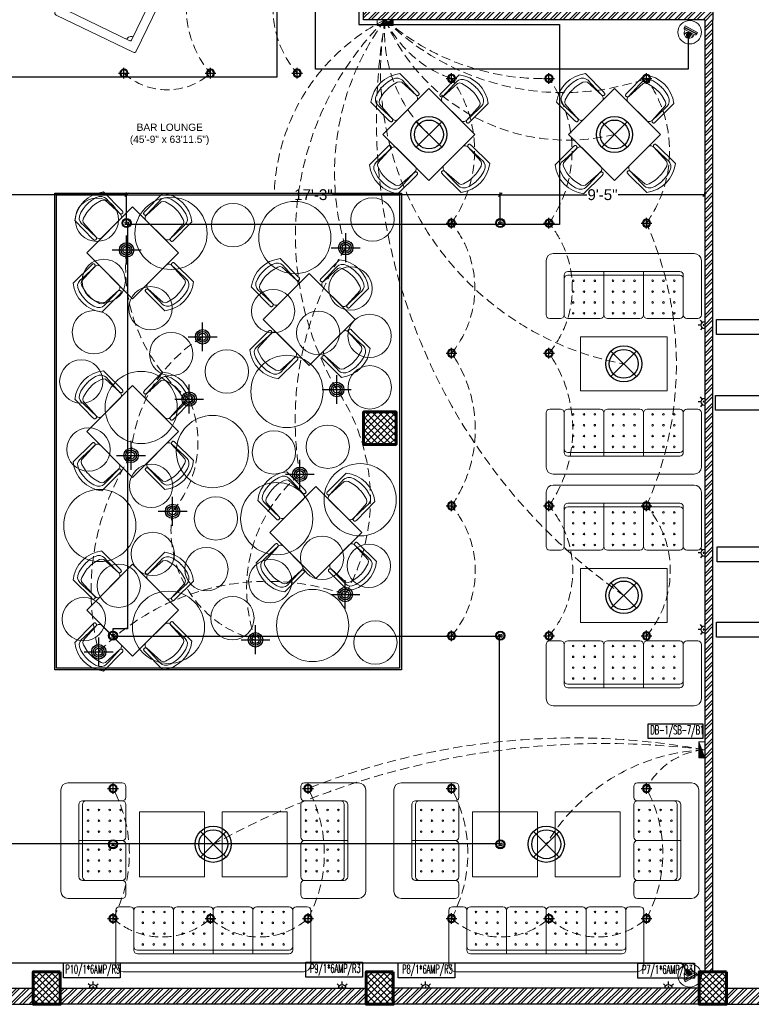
# Model space of a CAD drawing. Header units: inches. Extents: x 130606 to 158499, y 12149 to 19359.
# Tile 3 of 21: x 130847 to 131252, y 17404 to 17950. Entities that reach past the tile are written whole.
import ezdxf
from ezdxf.lldxf.tags import DXFTag

# ---------------------------------------------------------------- set-up
doc = ezdxf.new("R2010")
doc.units = ezdxf.units.IN
doc.header["$MEASUREMENT"] = 0
doc.header["$PDMODE"] = 34
for name, pattern in [('CONTINU', [0, 0]), ('DASH2', [0.375, 0.25, -0.125]), ('DASHED', [0.75, 0.5, -0.25])]:
    doc.linetypes.add(name, pattern=pattern)
doc.layers.add('15w led', color=7, linetype='Continuous', true_color=0xe600e6)
for name, color, linetype, lineweight in [('6A UPS SOCKET', 5, 'Continuous', 30), ('CAT-6 CABLE', 200, 'CCTV', 25), ('FIRE CABLE', 1, 'FIRE', 30), ('FIRE DIM', 7, 'CONTINU', 25), ('PD_BRICK WALL_115', 134, 'Continuous', 30), ('PD_COLUMN', 2, 'Continuous', 60), ('PD_DOOR', 42, 'Continuous', 25), ('PD_FURNITURE_FIX', 20, 'Continuous', 18), ('PD_FURNITURE_LOOSE', 20, 'Continuous', 18), ('PD_HATCH', 45, 'Continuous', 9), ('PP-2C X 1.5 SQ.MM (P+N)+1C X 1.5 SQ.MM (E) CU FRLS PVC INSULATION WIRE EMERGENCY CONTROLLING', 1, 'DASH2', 0), ('PP-Electrical_Switchboard', 255, 'Continuous', 0), ('PP-ONE WAY RAW', 92, 'Continuous', 0), ('PP-Text_Switchboard', 7, 'Continuous', 0), ('SH-CCTV Dome', 6, 'Continuous', 30), ('SMOKE DEDUCTOR', 76, 'Continuous', 30), ("Text_6Amp. SockET's", 7, 'Continuous', 0)]:
    doc.layers.add(name, color=color, linetype=linetype, lineweight=lineweight)
doc.layers.add('PD_025_TEXT', color=61, linetype='Continuous')
doc.layers.add('PD_LIGHTING', color=23, linetype='Continuous')
doc.styles.add('elec', font='times.ttf')
doc.styles.add('JEET', font='micross.ttf')
doc.styles.add('Level 21$0$AA', font='romab___.ttf')
doc.styles.add('PL-TEXT', font='romans.shx', dxfattribs={"width": 0.5, "height": 10})
doc.styles.get("Standard").update_dxf_attribs({"font": 'arial.ttf', "height": 6})
doc.styles.add('style1', font='arial.ttf', dxfattribs={"height": 500})
doc.linetypes.add('CCTV', pattern='A,1.935533,["CCTV",elec,S=0.2,R=0,X=0,Y=-0.034003],0.006881,-0.395564', length=2.337978)
tags = doc.linetypes.add('FIRE', pattern='A,75.017253,-2.072766,["FIRE",JEET,S=18,R=0,X=0,Y=-8.880994],-46.618888,75.017253', length=198.72616).pattern_tags.tags
tags[6] = DXFTag(74, 10)
doc.dimstyles.new('ISO-10', dxfattribs={"dimtxt": 6, "dimasz": 2, "dimexe": 1.25, "dimexo": 0.625, "dimtad": 0, "dimtoh": 1, "dimdec": 0, "dimlunit": 4, "dimtxsty": 'Standard', "dimblk": 'OBLIQUE', "dimcen": 2.5, "dimclrd": 256, "dimclre": 256, "dimclrt": 256, "dimadec": 0, "dimazin": 0, "dimtfac": 1, "dimtdec": 1, "dimtmove": 1, "dimatfit": 3, "dimfxl": 25.4, "dimfxlon": 1, "dimlwd": -1, "dimarcsym": 1})
pattern_1 = [(45, (276111.2745, 44121.918), (-1.767766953, 1.767766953), []), (135, (276111.2745, 44121.918), (-1.767766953, -1.767766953), [])]

# ---------------------------------------------------------------- blocks, each defined once
blk = doc.blocks.new('ghfhgfh')
at = {"color": 251}
for p, q in [((133103.64, 19552.52), (133103.64, 19582.52)), ((133107.64, 19586.52), (133207.64, 19586.52)), ((133211.64, 19582.52), (133211.64, 19552.52)), ((133211.64, 19582.52), (133211.64, 19552.52)), ((133199.64, 19576.52), (133115.64, 19576.52)), ((133135.64, 19576.52), (133135.64, 19552.52)), ((133157.64, 19576.52), (133157.64, 19552.52)), ((133179.64, 19576.52), (133179.64, 19552.52)), ((133113.64, 19552.52), (133113.64, 19574.52)), ((133115.64, 19574.52), (133199.64, 19574.52)), ((133201.64, 19574.52), (133201.64, 19552.52)), ((133111.64, 19550.52), (133105.64, 19550.52)), ((133133.64, 19550.52), (133115.64, 19550.52)), ((133155.64, 19550.52), (133137.64, 19550.52)), ((133159.64, 19550.52), (133177.64, 19550.52)), ((133181.64, 19550.52), (133199.64, 19550.52)), ((133203.64, 19550.52), (133209.64, 19550.52))]:
    blk.add_line(p, q, dxfattribs=at)
for centre in [(133118.64, 19571.38), (133124.64, 19571.38), (133130.64, 19571.38), (133140.64, 19571.38), (133146.64, 19571.38), (133152.64, 19571.38), (133162.64, 19571.38), (133168.64, 19571.38), (133174.64, 19571.38), (133184.64, 19571.38), (133190.64, 19571.38), (133196.64, 19571.38), (133118.64, 19565.38), (133124.64, 19565.38), (133130.64, 19565.38), (133140.64, 19565.38), (133146.64, 19565.38), (133152.64, 19565.38), (133162.64, 19565.38), (133168.64, 19565.38), (133174.64, 19565.38), (133184.64, 19565.38), (133190.64, 19565.38), (133196.64, 19565.38), (133118.64, 19559.38), (133124.64, 19559.38), (133130.64, 19559.38), (133140.64, 19559.38), (133146.64, 19559.38), (133152.64, 19559.38), (133162.64, 19559.38), (133168.64, 19559.38), (133174.64, 19559.38), (133184.64, 19559.38), (133190.64, 19559.38), (133196.64, 19559.38), (133118.64, 19553.38), (133124.64, 19553.38), (133130.64, 19553.38), (133140.64, 19553.38), (133146.64, 19553.38), (133152.64, 19553.38), (133162.64, 19553.38), (133168.64, 19553.38), (133174.64, 19553.38), (133184.64, 19553.38), (133190.64, 19553.38), (133196.64, 19553.38)]:
    blk.add_circle(centre, 0.442, dxfattribs=at)
for centre, radius, start, end in [((133107.64, 19582.52), 4, 90, 180), ((133207.64, 19582.52), 4, 0, 90), ((133115.64, 19574.52), 2, 90, 180), ((133199.64, 19574.52), 2, 0, 90), ((133115.64, 19572.52), 2, 90, 180), ((133199.64, 19572.52), 2, 0, 90), ((133105.64, 19552.52), 2, 180, 270), ((133111.64, 19552.52), 2, 270, 0), ((133115.64, 19552.52), 2, 180, 270), ((133133.64, 19552.52), 2, 270, 0), ((133137.64, 19552.52), 2, 180, 270), ((133155.64, 19552.52), 2, 270, 0), ((133159.64, 19552.52), 2, 180, 270), ((133177.64, 19552.52), 2, 270, 0), ((133181.64, 19552.52), 2, 180, 270), ((133199.64, 19552.52), 2, 270, 0), ((133203.64, 19552.52), 2, 180, 270), ((133209.64, 19552.52), 2, 270, 0)]:
    blk.add_arc(centre, radius, start, end, dxfattribs=at)
blk = doc.blocks.new('A$C545F11F4')
at = {"color": 251}
for p, q in [((2, 56), (2, 62)), ((4, 64), (34, 64)), ((38, 60), (38, 4)), ((2, 34), (2, 52)), ((4, 54), (26, 54)), ((26, 52), (26, 12)), ((28, 12), (28, 52)), ((2, 30), (2, 12)), ((28, 32), (4, 32)), ((2, 8), (2, 2)), ((26, 10), (4, 10)), ((34, 0), (4, 0))]:
    blk.add_line(p, q, dxfattribs=at)
for centre in [(4.86, 49), (10.86, 49), (16.86, 49), (22.86, 49), (4.86, 43), (10.86, 43), (16.86, 43), (22.86, 43), (4.86, 37), (10.86, 37), (16.86, 37), (22.86, 37), (4.86, 27), (10.86, 27), (16.86, 27), (22.86, 27), (4.86, 21), (10.86, 21), (16.86, 21), (22.86, 21), (4.86, 15), (10.86, 15), (16.86, 15), (22.86, 15)]:
    blk.add_circle(centre, 0.442, dxfattribs=at)
for centre, radius, start, end in [((4, 62), 2, 90, 180), ((34, 60), 4, 0, 90), ((4, 56), 2, 180, 270), ((4, 52), 2, 90, 180), ((24, 52), 2, 360, 90), ((26, 52), 2, 0, 90), ((4, 34), 2, 180, 270), ((4, 30), 2, 90, 180), ((4, 12), 2, 180, 270), ((24, 12), 2, 270, 0), ((26, 12), 2, 270, 0), ((4, 8), 2, 90, 180), ((4, 2), 2, 180, 270), ((34, 4), 4, 270, 0)]:
    blk.add_arc(centre, radius, start, end, dxfattribs=at)
blk = doc.blocks.new('EDEW')
at = {"color": 251}
for points in [[(-122.75, 83.74), (-86.75, 83.74), (-86.75, 47.74), (-122.75, 47.74)], [(-40.92, 83.74), (-76.92, 83.74), (-76.92, 47.74), (-40.92, 47.74)]]:
    blk.add_lwpolyline(points, close=True, dxfattribs=at)
at = {"color": 251, "xscale": -1}
blk.add_blockref('A$C545F11F4', (-128.3, 35.76), dxfattribs=at)
at = {"color": 251}
blk.add_blockref('A$C545F11F4', (-35.37, 35.76), dxfattribs=at)
at = {"color": 251, "xscale": -1, "rotation": 180}
blk.add_blockref('ghfhgfh', (-133239.47, 19581.66), dxfattribs=at)
blk = doc.blocks.new('A$C57124B3B')
at = {"color": 251}
for p, q in [((46, 504), (46, 109)), ((665, 109), (665, 506))]:
    blk.add_line(p, q, dxfattribs=at)
for points in [[(100, 525), (95, 530), (90, 534), (86, 537), (82, 539), (78, 541), (75, 542), (71, 542), (68, 542), (66, 541), (63, 541), (61, 540), (59, 539), (57, 538), (55, 537), (54, 535), (52, 534), (51, 532), (50, 529), (49, 526), (48, 522), (47, 516), (46, 509), (46, 506)], [(100, 525), (92, 265), (90, 207), (95, 175), (111, 140), (143, 111), (197, 86), (269, 70), (318, 65), (357, 65)], [(610, 525), (619, 265), (621, 207), (615, 175), (599, 140), (568, 111), (513, 86), (441, 70), (392, 65), (354, 65)], [(610, 525), (615, 530), (620, 534), (624, 537), (629, 539), (632, 541), (636, 542), (639, 542), (642, 542), (645, 541), (647, 541), (650, 540), (652, 539), (653, 538), (655, 537), (657, 535), (658, 534), (659, 532), (660, 529), (662, 526), (663, 522), (664, 516), (664, 509), (665, 506)]]:
    blk.add_lwpolyline(points, dxfattribs=at)
blk.add_lwpolyline([(353, 144), (310, 144), (260, 151), (165, 175), (136, 193), (116, 221), (100, 522, -0.429937), (157, 583), (553, 583, -0.429937), (610, 522), (594, 221), (575, 193), (545, 175), (450, 151), (401, 144), (357, 144)], format="xyb", dxfattribs=at)
blk.add_arc((355, 499), 498, 231.563, 308.437, dxfattribs=at)
blk = doc.blocks.new('5T2G3')
at = {"color": 251}
blk.add_lwpolyline([(-65.1, 22.42), (-29.1, 22.42), (-29.1, 58.42), (-65.1, 58.42)], close=True, dxfattribs=at)
at = {"color": 251, "extrusion": (0, 0, -1), "yscale": 0.03640297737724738, "zscale": -0.03640297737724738}
for p, xscale, rotation in [((58.84, 79.7), 0.03640297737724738, 180.3099349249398), ((86.38, 27.68), 0.03640297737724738, 90.30993492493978), ((7.82, 27.68), -0.03640297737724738, 269.6900650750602), ((58.84, 1.14), -0.03640297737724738, 359.6900650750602)]:
    blk.add_blockref('A$C57124B3B', p, dxfattribs=dict(at, xscale=xscale, rotation=rotation))
blk = doc.blocks.new('3SEATER445')
at = {"color": 251}
for p, q in [((-39.85, 4), (-39.85, 34)), ((-31.85, 36), (-37.85, 36)), ((-29.85, 12), (-29.85, 34)), ((-9.85, 36), (-27.85, 36)), ((-7.85, 10), (-7.85, 34)), ((-5.85, 36), (12.15, 36)), ((14.15, 10), (14.15, 34)), ((16.15, 36), (34.15, 36)), ((36.15, 34), (36.15, 12)), ((38.15, 36), (44.15, 36)), ((46.15, 34), (46.15, 4)), ((34.15, 12), (-27.85, 12)), ((-27.85, 10), (34.15, 10)), ((42.15, 0), (-35.85, 0))]:
    blk.add_line(p, q, dxfattribs=at)
for centre in [(-24.85, 33.14), (-18.85, 33.14), (-12.85, 33.14), (-2.85, 33.14), (3.15, 33.14), (9.15, 33.14), (19.15, 33.14), (25.15, 33.14), (31.15, 33.14), (-24.85, 27.14), (-18.85, 27.14), (-12.85, 27.14), (-2.85, 27.14), (3.15, 27.14), (9.15, 27.14), (19.15, 27.14), (25.15, 27.14), (31.15, 27.14), (-24.85, 21.14), (-18.85, 21.14), (-12.85, 21.14), (-2.85, 21.14), (3.15, 21.14), (9.15, 21.14), (19.15, 21.14), (25.15, 21.14), (31.15, 21.14), (-24.85, 15.14), (-18.85, 15.14), (-12.85, 15.14), (-2.85, 15.14), (3.15, 15.14), (9.15, 15.14), (19.15, 15.14), (25.15, 15.14), (31.15, 15.14)]:
    blk.add_circle(centre, 0.442, dxfattribs=at)
for centre, radius, start, end in [((-37.85, 34), 2, 90, 180), ((-31.85, 34), 2, 0, 90), ((-27.85, 34), 2, 90, 180), ((-9.85, 34), 2, 0, 90), ((-5.85, 34), 2, 90, 180), ((12.15, 34), 2, 0, 90), ((16.15, 34), 2, 90, 180), ((34.15, 34), 2, 360, 90), ((38.15, 34), 2, 90, 180), ((44.15, 34), 2, 360, 90), ((-27.85, 14), 2, 180, 270), ((-27.85, 12), 2, 180, 270), ((34.15, 14), 2, 270, 0), ((34.15, 12), 2, 270, 0), ((-35.85, 4), 4, 180, 270), ((42.15, 4), 4, 270, 360)]:
    blk.add_arc(centre, radius, start, end, dxfattribs=at)
blk = doc.blocks.new('SNOOKER T')
at = {"ltscale": 12}
h = blk.add_hatch(color=251, dxfattribs=at)
h.dxf.hatch_style = 1
h.paths.add_polyline_path([(-13082.48, -18423.94, 1), (-13080.63, -18423.94, 1)])
at = {"color": 251, "linetype": 'ByBlock'}
for p, q in [((-13134.22, -18407.15), (-13134.33, -18407.43)), ((-13135.8, -18415.28), (-13135.69, -18415.56))]:
    blk.add_line(p, q, dxfattribs=at)
at = {"color": 251}
for points in [[(-13150.47, -18435.5), (-13060.45, -18435.5, 0.414214), (-13059.21, -18434.26), (-13059.21, -18390.48, 0.414214), (-13060.45, -18389.25), (-13150.47, -18389.25, 0.414214), (-13151.7, -18390.48), (-13151.7, -18434.26, 0.414214)], [(-13146.46, -18430.87), (-13064.46, -18430.87, 0.414214), (-13063.84, -18430.26), (-13063.84, -18394.49, 0.414214), (-13064.46, -18393.88), (-13146.46, -18393.88, 0.414214), (-13147.08, -18394.49), (-13147.08, -18430.26, 0.414214)]]:
    blk.add_lwpolyline(points, format="xyb", close=True, dxfattribs=at)
at = {"color": 251, "linetype": 'ByBlock'}
for points in [[(-13123.66, -18411.26), (-13093.03, -18400.28), (-13093.42, -18399.23), (-13124.42, -18410.96)], [(-13125.12, -18411.22), (-13136.67, -18415.6), (-13136.56, -18415.88), (-13124.39, -18411.52)]]:
    blk.add_lwpolyline(points, dxfattribs=at)
blk.add_lwpolyline([(-13092, -18423.61), (-13135.08, -18406.8), (-13135.19, -18407.09), (-13092.41, -18424.65)], close=True, dxfattribs=at)
for points in [[(-13073.06, -18417.87, 0.577193), (-13072.42, -18417.49), (-13072.42, -18406.04, 0.577193), (-13073.06, -18405.66), (-13082.99, -18411.39, 0.577665), (-13082.99, -18412.14)], [(-13072.89, -18417.57, 0.577193), (-13072.76, -18417.49), (-13072.76, -18406.04, 0.577193), (-13072.89, -18405.96), (-13082.82, -18411.69, 0.577665), (-13082.82, -18411.84)]]:
    blk.add_lwpolyline(points, format="xyb", close=True, dxfattribs=at)
for centre in [(-13094.46, -18406.9), (-13073.72, -18407.51), (-13101.63, -18413.18), (-13081.02, -18411.74), (-13078.87, -18411.2), (-13077.07, -18413.71), (-13076.23, -18411.27), (-13074.8, -18409.66), (-13074.2, -18411.74), (-13073.72, -18413.51), (-13075.28, -18414.61), (-13073.72, -18416.03), (-13081.55, -18423.94), (-13071.87, -18422.33), (-13077.61, -18426.09)]:
    blk.add_circle(centre, 0.925, dxfattribs=at)
at = {"color": 251}
for centre, radius, start, end in [((-13147.08, -18393.88), 2.47, 270, 0), ((-13105.46, -18393.88), 1.85, 180, 0), ((-13063.84, -18393.88), 2.47, 180, 270), ((-13147.08, -18430.87), 2.47, 0, 90), ((-13105.46, -18430.87), 1.85, 0, 180), ((-13063.84, -18430.87), 2.47, 90, 180)]:
    blk.add_arc(centre, radius, start, end, dxfattribs=at)
blk = doc.blocks.new('Ar plan')
at = {"layer": 'PD_HATCH'}
h = blk.add_hatch(dxfattribs=at)
h.set_pattern_fill('ANSI32', color=251, scale=10)
h.set_pattern_definition([(45, (130673.841, 17518.1774), (-2.65165, 2.65165), []), (45, (130675.6088, 17518.1774), (-2.65165, 2.65165), [])])
h.paths.add_polyline_path([(130676.99, 17560.93), (130667.99, 17560.93), (130667.99, 17479.43), (130676.99, 17479.43)])
h.paths.add_polyline_path([(131038.49, 17413.43), (130868.99, 17413.43), (130868.99, 17404.43), (131038.49, 17404.43)])
h.paths.add_polyline_path([(131222.99, 17413.43), (131053.49, 17413.43), (131053.49, 17404.43), (131222.99, 17404.43)])
h.paths.add_polyline_path([(130676.99, 18277.43), (130667.99, 18277.43), (130667.99, 18195.93), (130676.99, 18195.93)])
h.paths.add_polyline_path([(130676.99, 18180.93), (130667.99, 18180.93), (130667.99, 18040.93), (130676.99, 18040.93)])
h.paths.add_polyline_path([(130676.99, 18025.93), (130667.99, 18025.93), (130667.99, 17885.93), (130676.99, 17885.93)])
h.paths.add_polyline_path([(130676.99, 17870.93), (130667.99, 17870.93), (130667.99, 17730.93), (130676.99, 17730.93)])
h.paths.add_polyline_path([(130676.99, 17715.93), (130667.99, 17715.93), (130667.99, 17575.93), (130676.99, 17575.93)])
h.paths.add_polyline_path([(131768.99, 18352.43), (131602.49, 18352.43), (131602.49, 18343.43), (131768.99, 18343.43)])
h.paths.add_polyline_path([(131587.49, 18352.43), (131422.49, 18352.43), (131422.49, 18343.43), (131587.49, 18343.43)])
h.paths.add_polyline_path([(131407.49, 18352.43), (131237.99, 18352.43), (131237.99, 18343.43), (131407.49, 18343.43)])
h.paths.add_polyline_path([(131222.99, 18352.43), (131053.49, 18352.43), (131053.49, 18343.43), (131222.99, 18343.43)])
h.paths.add_polyline_path([(130853.99, 18352.43), (130742.99, 18352.43), (130742.99, 18343.43), (130853.99, 18343.43)])
h.paths.add_polyline_path([(130727.99, 18352.43), (130667.99, 18352.43), (130667.99, 18292.43), (130676.99, 18292.43), (130676.99, 18343.43), (130727.99, 18343.43)])
h.paths.add_polyline_path([(130676.99, 17464.43), (130667.99, 17464.43), (130667.99, 17404.43), (130727.99, 17404.43), (130727.99, 17413.43), (130676.99, 17413.43)])
h.paths.add_polyline_path([(130853.99, 17413.43), (130742.99, 17413.43), (130742.99, 17404.43), (130853.99, 17404.43)])
h.paths.add_polyline_path([(131262.74, 17413.43), (131237.99, 17413.43), (131237.99, 17404.43), (131262.74, 17404.43)])
h.paths.add_polyline_path([(131407.49, 17413.43), (131382.74, 17413.43), (131382.74, 17404.43), (131407.49, 17404.43)])
h.paths.add_polyline_path([(131444.99, 17413.43), (131422.49, 17413.43), (131422.49, 17404.43), (131444.99, 17404.43)])
h.paths.add_polyline_path([(131587.49, 17413.43), (131564.99, 17413.43), (131564.99, 17404.43), (131587.49, 17404.43)])
h.paths.add_polyline_path([(131624.99, 17413.43), (131602.49, 17413.43), (131602.49, 17404.43), (131624.99, 17404.43)])
h.paths.add_polyline_path([(131768.99, 17413.43), (131744.99, 17413.43), (131744.99, 17404.43), (131768.99, 17404.43)])
h.paths.add_polyline_path([(131783.99, 17422.43), (131774.99, 17422.43)])
h.paths.add_polyline_path([(131783.99, 17560.93), (131774.99, 17560.93), (131774.99, 17422.43), (131783.99, 17422.43)])
h.paths.add_polyline_path([(131783.99, 17715.93), (131774.99, 17715.93), (131774.99, 17575.93), (131783.99, 17575.93)])
h.paths.add_polyline_path([(131783.99, 18025.93), (131774.99, 18025.93), (131774.99, 17730.93), (131783.99, 17730.93)])
h.paths.add_polyline_path([(131783.99, 18334.43), (131774.99, 18334.43), (131774.99, 18195.93), (131783.99, 18195.93)])
h.paths.add_polyline_path([(131765.99, 18192.93), (131660.99, 18192.93), (131660.99, 18183.93), (131765.99, 18183.93)])
h.paths.add_polyline_path([(131660.99, 18180.93), (131651.99, 18180.93), (131651.99, 18102.93), (131660.99, 18102.93)])
h.paths.add_polyline_path([(131651.99, 18192.93), (131579.99, 18192.93), (131579.99, 18183.93), (131651.99, 18183.93)])
h.paths.add_polyline_path([(131579.99, 18180.93), (131570.99, 18180.93), (131570.99, 18102.93), (131579.99, 18102.93)])
h.paths.add_polyline_path([(131570.99, 18192.93), (131489.99, 18192.93), (131489.99, 18090.93), (131516.99, 18090.93), (131516.99, 18099.93), (131498.99, 18099.93), (131498.99, 18183.93), (131570.99, 18183.93)])
h.paths.add_polyline_path([(131570.99, 18099.93), (131552.99, 18099.93), (131552.99, 18090.93), (131570.99, 18090.93)], flags=17)
h.paths.add_polyline_path([(131597.99, 18099.93), (131579.99, 18099.93), (131579.99, 18090.93), (131597.99, 18090.93)])
h.paths.add_polyline_path([(131651.99, 18099.93), (131633.99, 18099.93), (131633.99, 18090.93), (131651.99, 18090.93)])
h.paths.add_polyline_path([(131660.99, 18090.93), (131651.99, 18090.93), (131651.99, 18027.93), (131660.99, 18027.93)])
h.paths.add_polyline_path([(131783.99, 18041.93), (131774.99, 18041.93), (131774.99, 18040.93), (131783.99, 18040.93)])
h.paths.add_polyline_path([(131783.99, 18180.93), (131774.99, 18180.93), (131774.99, 18161.93), (131783.99, 18161.93)])
h.paths.add_polyline_path([(130905.74, 18343.43), (130905.74, 18352.43), (130868.99, 18352.43), (130868.99, 18343.43)])
h.paths.add_polyline_path([(131001.74, 18352.43), (131001.74, 18343.43), (131038.49, 18343.43), (131038.49, 18352.43)])
h = blk.add_hatch(dxfattribs=at)
h.set_pattern_fill('ANSI32', color=251, scale=10)
h.set_pattern_definition([(45, (-2358.2517, -1236.3267), (-2.65165043, 2.65165043), []), (45, (-2356.484, -1236.3267), (-2.65165043, 2.65165043), [])])
h.paths.add_polyline_path([(131230.49, 17954.55), (131036.99, 17954.55), (131036.99, 17949.55), (131074.94, 17949.55), (131225.99, 17949.55), (131225.99, 17422.43), (131230.49, 17422.43), (131230.49, 17949.55)])
h = blk.add_hatch(dxfattribs=at)
h.set_pattern_fill('ANSI37', color=251, scale=20)
h.set_pattern_definition(pattern_1)
h.paths.add_polyline_path([(131054.99, 17714.43), (131054.99, 17732.43), (131036.99, 17732.43), (131036.99, 17714.43)])
h = blk.add_hatch(dxfattribs=at)
h.set_pattern_fill('ANSI37', color=251, scale=20)
h.set_pattern_definition(pattern_1)
h.paths.add_polyline_path([(130868.99, 17404.43), (130853.99, 17404.43), (130853.99, 17422.43), (130868.99, 17422.43)])
h = blk.add_hatch(dxfattribs=at)
h.set_pattern_fill('ANSI37', color=251, scale=20)
h.set_pattern_definition(pattern_1)
h.paths.add_polyline_path([(131053.49, 17404.43), (131038.49, 17404.43), (131038.49, 17422.43), (131053.49, 17422.43)])
h = blk.add_hatch(dxfattribs=at)
h.set_pattern_fill('ANSI37', color=251, scale=20)
h.set_pattern_definition(pattern_1)
h.paths.add_polyline_path([(131237.99, 17404.43), (131222.99, 17404.43), (131222.99, 17422.43), (131237.99, 17422.43)])
at = {"layer": 'PD_BRICK WALL_115', "color": 251, "lineweight": 30}
for p, q in [((131230.49, 17849.15), (131230.49, 17893.89)), ((130742.99, 17413.43), (130853.99, 17413.43)), ((130868.99, 17413.43), (131038.49, 17413.43)), ((131222.99, 17413.43), (131053.49, 17413.43)), ((131237.99, 17413.43), (131262.74, 17413.43)), ((130667.99, 17404.43), (130853.99, 17404.43)), ((131038.49, 17404.43), (130868.99, 17404.43)), ((131222.99, 17404.43), (131053.49, 17404.43)), ((131237.99, 17404.43), (131262.74, 17404.43))]:
    blk.add_line(p, q, dxfattribs=at)
for points in [[(131225.99, 17949.55), (131036.99, 17949.55), (131036.99, 17959.49), (131041.49, 17959.49), (131041.49, 17954.55), (131230.49, 17954.55), (131230.49, 17949.55)], [(131225.99, 17949.55), (131225.99, 17422.43), (131230.49, 17422.43), (131230.49, 17949.55)]]:
    blk.add_lwpolyline(points, dxfattribs=at)
at = {"layer": 'PD_COLUMN', "color": 251}
for points in [[(131054.99, 17714.43), (131054.99, 17732.43), (131036.99, 17732.43), (131036.99, 17714.43)], [(131054.99, 17714.43), (131054.99, 17732.43), (131036.99, 17732.43), (131036.99, 17714.43)], [(131036.99, 17732.43), (131054.99, 17732.43), (131054.99, 17714.43), (131036.99, 17714.43)], [(130868.99, 17422.43), (130853.99, 17422.43), (130853.99, 17404.43), (130868.99, 17404.43)], [(131053.49, 17422.43), (131038.49, 17422.43), (131038.49, 17404.43), (131053.49, 17404.43)], [(131237.99, 17422.43), (131222.99, 17422.43), (131222.99, 17404.43), (131237.99, 17404.43)]]:
    blk.add_lwpolyline(points, close=True, dxfattribs=at)
at = {"layer": 'PD_FURNITURE_LOOSE', "color": 251}
for points in [[(131157.14, 17744.03), (131205.14, 17744.03), (131205.14, 17774.03), (131157.14, 17774.03)], [(131157.14, 17645.78), (131205.14, 17645.78), (131205.14, 17615.78), (131157.14, 17615.78)]]:
    blk.add_lwpolyline(points, close=True, dxfattribs=at)
at = {"layer": 'PD_FURNITURE_LOOSE', "color": 251, "xscale": 1.081209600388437, "yscale": 1.081209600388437, "zscale": 1.081209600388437, "rotation": 64.22561701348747}
blk.add_blockref('SNOOKER T', (119144.1, 39403.28), dxfattribs=at)
at = {"layer": 'PD_FURNITURE_LOOSE', "color": 251, "rotation": 45}
for p in [(131135.1, 17890.75), (131237.95, 17890.75), (130970.99, 17825.23), (131068.83, 17788.36), (130970.99, 17726.27), (131072.41, 17670.34)]:
    blk.add_blockref('5T2G3', p, dxfattribs=at)
at = {"layer": 'PD_FURNITURE_LOOSE', "color": 251, "xscale": -1}
for name, p, rotation in [('3SEATER445', (131177.99, 17820.15), 180), ('3SEATER445', (131177.99, 17691.91), 180), ('5T2G3', (130970.99, 17617.87), 134.9999999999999)]:
    blk.add_blockref(name, p, dxfattribs=dict(at, rotation=rotation))
at = {"layer": 'PD_FURNITURE_LOOSE', "color": 251}
for name, p in [('3SEATER445', (131177.99, 17697.91)), ('3SEATER445', (131177.99, 17569.66)), ('EDEW', (131035.58, 17427.29)), ('EDEW', (131220.08, 17427.29))]:
    blk.add_blockref(name, p, dxfattribs=at)
at = {"layer": 'PD_025_TEXT', "color": 251, "insert": (130847.83, 17892.02), "char_height": 4, "width": 162.9076, "attachment_point": 1, "style": 'style1'}
blk.add_mtext('\\pi63.488;BAR LOUNGE\\P\\pi59.725;(45\'-9" x 63\'11.5")', dxfattribs=at)
blk = doc.blocks.new('LGIHT46E')
for p, q in [((7.07, 7.07), (-7.07, -7.07)), ((-7.07, 7.07), (7.07, -7.07))]:
    blk.add_line(p, q)
for radius in [10, 8]:
    blk.add_circle((0, 0), radius)
blk = doc.blocks.new('ight 18w')
at = {"lineweight": 25}
for p, q in [((6, 0), (-6, 0)), ((0, 6), (0, -6))]:
    blk.add_line(p, q, dxfattribs=at)
for radius in [4.5, 3.75]:
    blk.add_circle((0, 0), radius, dxfattribs=at)
blk = doc.blocks.new('PENDATJT3')
for p, q in [((0, -8), (0, 8)), ((-8, 0), (8, 0))]:
    blk.add_line(p, q)
for radius in [4, 3, 2]:
    blk.add_circle((0, 0), radius)
blk = doc.blocks.new('PP-SWITCH BOARD P')
at = {"layer": 'PP-Electrical_Switchboard', "color": 6}
for p, q in [((0, -114), (83, 114)), ((83, 114), (0, 114)), ((0, 114), (0, -114)), ((83, -114), (83, 114)), ((0, -114), (83, -114))]:
    blk.add_line(p, q, dxfattribs=at)
at = {"layer": 'PP-Electrical_Switchboard', "color": 1, "lineweight": 25, "ltscale": 30}
for p, q in [((83, -40), (42, 1)), ((83, -24), (46, 13)), ((83, -9), (50, 24)), ((83, 7), (54, 35)), ((83, 22), (58, 47)), ((83, 38), (62, 58)), ((83, 53), (66, 70)), ((83, 69), (70, 81)), ((83, 84), (75, 92)), ((83, 100), (79, 104)), ((2, -114), (0, -113)), ((17, -114), (5, -102)), ((33, -114), (9, -90)), ((48, -114), (13, -79)), ((64, -114), (17, -67)), ((79, -114), (21, -56)), ((83, -102), (25, -45)), ((83, -86), (29, -33)), ((83, -71), (33, -22)), ((83, -55), (38, -10))]:
    blk.add_line(p, q, dxfattribs=at)
blk = doc.blocks.new('CCTV')
at = {"layer": 'SH-CCTV Dome'}
blk.add_hatch(color=1, dxfattribs=at).paths.add_polyline_path([(-64.3, 0), (-64.3, 15.9), (64.3, 15.9), (64.3, 0)])
at = {"layer": 'SH-CCTV Dome', "lineweight": 25}
blk.add_hatch(color=1, dxfattribs=at).paths.add_polyline_path([(7, 62.3, -1), (-3.4, 62.3, -1)])
at = {"layer": 'SH-CCTV Dome', "color": 1}
blk.add_line((-64.3, 15.9), (64.3, 15.9), dxfattribs=at)
at = {"layer": 'SH-CCTV Dome', "color": 1, "lineweight": 0}
blk.add_lwpolyline([(-64.3, 0), (64.3, 0), (64.3, 19.2, 0.414214), (51.7, 31.9), (-51.7, 31.9, 0.414214), (-64.3, 19.2)], format="xyb", close=True, dxfattribs=at)
blk.add_circle((0, 31.9), 108.6, dxfattribs=at)
at = {"layer": 'SH-CCTV Dome', "color": 1, "lineweight": 25}
for centre, radius in [((-14.8, 62.6), 1.05), ((-14.8, 60.5), 1.05), ((-14.6, 64.7), 1.05), ((-14.5, 58.5), 1.05), ((-14.1, 66.7), 1.05), ((-13.9, 56.5), 1.05), ((-13.4, 68.6), 1.05), ((-13.1, 54.6), 1.05), ((-12.5, 70.5), 1.05), ((-12.1, 52.7), 1.05), ((-11.3, 72.2), 1.05), ((-10.9, 51.1), 1.05), ((1.8, 62.3), 13), ((-9.5, 74.3), 1.05), ((-9.5, 49.6), 1.05), ((-7.9, 75.6), 1.05), ((-7.9, 48.2), 1.05), ((-6.1, 76.7), 1.05), ((-6.1, 47.1), 1.05), ((-4.3, 77.6), 1.05), ((-4.3, 46.2), 1.05), ((1.8, 62.3), 6.46), ((1.8, 62.3), 5.21), ((-2.3, 45.5), 1.05), ((-2.3, 78.3), 1.05), ((-0.3, 78.7), 1.05), ((-0.3, 45.1), 1.05), ((1.8, 45), 1.05), ((1.8, 78.9), 1.05), ((3.9, 78.8), 1.05), ((3.9, 45), 1.05), ((5.9, 78.4), 1.05), ((5.9, 45.4), 1.05), ((7.9, 77.9), 1.05), ((7.9, 46), 1.05), ((9.8, 77), 1.05), ((9.8, 46.8), 1.05), ((11.6, 47.8), 1.05), ((11.6, 76), 1.05), ((13.3, 74.7), 1.05), ((13.2, 49.1), 1.05), ((14.7, 73.3), 1.05), ((14.7, 50.5), 1.05), ((16, 71.6), 1.05), ((16, 52.2), 1.05), ((17.1, 69.9), 1.05), ((17.1, 53.9), 1.05), ((18, 68), 1.05), ((18, 55.8), 1.05), ((18.6, 66), 1.05), ((18.6, 57.8), 1.05), ((19, 64), 1.05), ((19, 59.8), 1.05), ((19.1, 61.9), 1.05)]:
    blk.add_circle(centre, radius, dxfattribs=at)
at = {"layer": 'SH-CCTV Dome', "color": 1, "lineweight": 0}
for centre, radius, start, end in [((0, 41.6), 48, 348.24381, 191.75619), ((3.5, 73.1), 38.5, 178.0594, 349.41053), ((3.5, 73.1), 37.4, 176.2094, 351.26053)]:
    blk.add_arc(centre, radius, start, end, dxfattribs=at)
blk = doc.blocks.new('SMOKE D')
at = {"layer": 'SMOKE DEDUCTOR'}
blk.add_circle((0, 0), 80, dxfattribs=at)
at = {"layer": 'SMOKE DEDUCTOR', "lineweight": 25}
blk.add_circle((0, 0), 66, dxfattribs=at)
at = {"layer": 'SMOKE DEDUCTOR', "color": 7, "lineweight": 25, "insert": (3, -3, 0), "char_height": 44.41, "attachment_point": 5, "style": 'Level 21$0$AA'}
blk.add_mtext('{\\Fromand.shx|c0;SD}', dxfattribs=at)
blk = doc.blocks.new('_OBLIQUE')
at = {"color": 0, "linetype": 'ByBlock'}
blk.add_line((-0.5, -0.5), (0.5, 0.5), dxfattribs=at)
blk = doc.blocks.new('*D299')
at = {"layer": 'Defpoints', "color": 0, "transparency": 16777216}
for p in [(131112.74, 17852.65), (131225.99, 17851.08), (131112.74, 17836.93)]:
    blk.add_point(p, dxfattribs=at)
at = {"layer": 'FIRE DIM', "lineweight": -2, "transparency": 16777216}
for p, q in [((131112.74, 17837.55), (131112.74, 17853.9)), ((131225.99, 17851.7), (131225.99, 17853.9))]:
    blk.add_line(p, q, dxfattribs=at)
at = {"layer": 'FIRE DIM', "transparency": 16777216}
for p, q in [((131112.74, 17852.65), (131160.77, 17852.65)), ((131225.99, 17852.65), (131177.97, 17852.65))]:
    blk.add_line(p, q, dxfattribs=at)
at = {"layer": 'FIRE DIM', "transparency": 16777216, "xscale": 2, "yscale": 2, "zscale": 2, "rotation": 180}
blk.add_blockref('_OBLIQUE', (131112.74, 17852.65), dxfattribs=at)
at = {"layer": 'FIRE DIM', "transparency": 16777216, "xscale": 2, "yscale": 2, "zscale": 2}
blk.add_blockref('_OBLIQUE', (131225.99, 17852.65), dxfattribs=at)
at = {"layer": 'FIRE DIM', "transparency": 16777216, "insert": (131169.37, 17852.65), "char_height": 6, "attachment_point": 5}
blk.add_mtext('9\'-5"', dxfattribs=at)
blk = doc.blocks.new('*D300')
at = {"layer": 'Defpoints', "color": 0, "transparency": 16777216}
for p in [(130905.73, 17852.65), (130905.73, 17836.93), (131112.74, 17836.93)]:
    blk.add_point(p, dxfattribs=at)
at = {"layer": 'FIRE DIM', "lineweight": -2, "transparency": 16777216}
for p, q in [((130905.73, 17837.55), (130905.73, 17853.9)), ((131112.74, 17837.55), (131112.74, 17853.9))]:
    blk.add_line(p, q, dxfattribs=at)
at = {"layer": 'FIRE DIM', "transparency": 16777216}
for p, q in [((130905.73, 17852.65), (130998.59, 17852.65)), ((131112.74, 17852.65), (131019.88, 17852.65))]:
    blk.add_line(p, q, dxfattribs=at)
at = {"layer": 'FIRE DIM', "transparency": 16777216, "xscale": 2, "yscale": 2, "zscale": 2, "rotation": 180}
blk.add_blockref('_OBLIQUE', (130905.73, 17852.65), dxfattribs=at)
at = {"layer": 'FIRE DIM', "transparency": 16777216, "xscale": 2, "yscale": 2, "zscale": 2}
blk.add_blockref('_OBLIQUE', (131112.74, 17852.65), dxfattribs=at)
at = {"layer": 'FIRE DIM', "transparency": 16777216, "insert": (131009.23, 17852.65), "char_height": 6, "attachment_point": 5}
blk.add_mtext('17\'-3"', dxfattribs=at)
blk = doc.blocks.new('*D301')
at = {"layer": 'Defpoints', "color": 0, "transparency": 16777216}
for p in [(130748.99, 17852.65), (130748.99, 17836.84), (130905.73, 17836.93)]:
    blk.add_point(p, dxfattribs=at)
at = {"layer": 'FIRE DIM', "lineweight": -2, "transparency": 16777216}
for p, q in [((130748.99, 17837.47), (130748.99, 17853.9)), ((130905.73, 17837.55), (130905.73, 17853.9))]:
    blk.add_line(p, q, dxfattribs=at)
at = {"layer": 'FIRE DIM', "transparency": 16777216}
for p, q in [((130748.99, 17852.65), (130816.71, 17852.65)), ((130905.73, 17852.65), (130838.01, 17852.65))]:
    blk.add_line(p, q, dxfattribs=at)
at = {"layer": 'FIRE DIM', "transparency": 16777216, "xscale": 2, "yscale": 2, "zscale": 2, "rotation": 180}
blk.add_blockref('_OBLIQUE', (130748.99, 17852.65), dxfattribs=at)
at = {"layer": 'FIRE DIM', "transparency": 16777216, "xscale": 2, "yscale": 2, "zscale": 2}
blk.add_blockref('_OBLIQUE', (130905.73, 17852.65), dxfattribs=at)
at = {"layer": 'FIRE DIM', "transparency": 16777216, "insert": (130827.36, 17852.65), "char_height": 6, "attachment_point": 5}
blk.add_mtext('13\'-1"', dxfattribs=at)
blk = doc.blocks.new('6A UPS SOCKET')
at = {"layer": '6A UPS SOCKET'}
for p, q in [((-37, 32), (-67, 57)), ((-49, 0), (49, 0)), ((0, 49), (0, 88)), ((37, 32), (67, 57))]:
    blk.add_line(p, q, dxfattribs=at)
blk.add_circle((0, 16), 3.91, dxfattribs=at)
blk.add_arc((0, 0), 48.9, 0, 180, dxfattribs=at)

msp = doc.modelspace()

# ---------------------------------------------------------------- linework, layer by layer
at = {"layer": 'CAT-6 CABLE', "ltscale": 5}
for points in [[(131216.81, 17942.04), (131216.81, 17922.14), (131010.4, 17922.14), (131010.4, 18210.25), (130946.12, 18210.25)], [(131217.11, 17421), (131213.28, 17427.25), (130692.63, 17427.25), (130685.54, 17421.45), (130692.41, 17427.96), (130692.41, 17917.98), (130989.22, 17917.98), (130989.22, 18206.09), (130946.12, 18206.09)]]:
    msp.add_lwpolyline(points, dxfattribs=at)
at = {"layer": 'FIRE CABLE', "ltscale": 0.2}
msp.add_lwpolyline([(131034.4, 17959.06), (131034.4, 17946.98), (131145.52, 17946.98), (131145.52, 17836.12), (131113.53, 17836.12), (130906.33, 17836.12), (130906.33, 17612.24), (130898.06, 17612.24), (130898.06, 17608.16), (131112.22, 17608.16), (131112.22, 17493.2), (130750.45, 17493.2), (130750.45, 17938.31), (130680.69, 17938.31)], dxfattribs=at)
at = {"layer": 'PD_FURNITURE_FIX'}
for centre, radius in [((130889.3, 17838.8), 12), ((130930.35, 17831.25), 20), ((130998.91, 17828.94), 20), ((131041.94, 17838.95), 12), ((130964.69, 17835.8), 12), ((130893.09, 17804.93), 12), ((131029.8, 17800.74), 12), ((130918.99, 17789.79), 12), ((130986.9, 17788.17), 12), ((130887.64, 17776.52), 12), ((131011.79, 17776.16), 12), ((131040.34, 17774.46), 12), ((130930.49, 17764.44), 12), ((130961.26, 17754.75), 12), ((130880.66, 17749.23), 12), ((130994.56, 17743.77), 20), ((131040.45, 17746.02), 12), ((130913.83, 17734.87), 20), ((130953.28, 17710.45), 20), ((130884.65, 17711.57), 12), ((131017.17, 17713.12), 12), ((130987.36, 17710), 12), ((130919.3, 17691.46), 12), ((131035.1, 17683.79), 20), ((130988.91, 17673.28), 20), ((130890.89, 17669.52), 20), ((130955.21, 17673.44), 12), ((130920.23, 17653.79), 12), ((131014.04, 17651.62), 12), ((130949.94, 17645.34), 12), ((131039.93, 17647.16), 12), ((130901.36, 17636.16), 12), ((130985.32, 17638.71), 12), ((130928.96, 17613.17), 20), ((130964.34, 17618.25), 12), ((131008.78, 17614.14), 20), ((130882.06, 17617.64), 12), ((131043.54, 17604.73), 12)]:
    msp.add_circle(centre, radius, dxfattribs=at)
at = {"layer": 'PD_LIGHTING', "color": 6}
for points in [[(131057.99, 17589.55), (130865.99, 17589.55), (130865.99, 17853.55), (131057.99, 17853.55)], [(131056.99, 17590.55), (130866.99, 17590.55), (130866.99, 17852.55), (131056.99, 17852.55)]]:
    msp.add_lwpolyline(points, close=True, dxfattribs=at)
at = {"layer": 'PP-2C X 1.5 SQ.MM (P+N)+1C X 1.5 SQ.MM (E) CU FRLS PVC INSULATION WIRE EMERGENCY CONTROLLING', "linetype": 'DASHED', "ltscale": 10}
for centre, radius, start, end in [((130993.93, 17955.93), 55.08, 139.1909, 220.8091), ((131168.53, 17829.75), 169.24, 134.9385, 210.125), ((131365.77, 17894.1), 321.59, 170.0711, 234.9643), ((131210.97, 17920.81), 164.51, 169.9382, 259.5552), ((131126.11, 17942.58), 77.43, 174.8308, 226.9152), ((131136.42, 18050.46), 133.52, 229.096, 271.4267), ((131149.98, 17992.7), 109.82, 203.1359, 283.7405), ((130928.24, 17946.6), 35.88, 228.0215, 311.9785), ((131083.38, 17876.96), 69.13, 324.6146, 35.3854), ((131096.02, 17800.93), 56.64, 320.5329, 39.4671), ((130990.86, 17703.26), 82.78, 121.3066, 176.4966), ((131078.6, 17722.68), 74.32, 325.3567, 34.6433), ((130933.17, 17684.27), 107.63, 330.5411, 34.2286), ((131023.56, 17633.47), 137.49, 147.0151, 194.2591), ((131097.15, 17644.43), 55.77, 319.7922, 40.2078), ((130983.75, 17507.21), 131.41, 70.8426, 135.3246), ((131170.41, 17100.08), 448.72, 82.8843, 118.8716), ((131230.84, 17437.47), 107.99, 92.5733, 149.0353)]:
    msp.add_arc(centre, radius, start, end, dxfattribs=at)
at = {"layer": 'PP-ONE WAY RAW', "linetype": 'DASHED', "ltscale": 10}
for centre, radius, start, end in [((131041.93, 17955.93), 55.08, 139.1909, 220.8091), ((131099.35, 17849.67), 111.86, 116.7538, 178.01), ((131163.14, 17864.78), 142.19, 143.4012, 196.9477), ((131106.74, 17977.71), 64.25, 205.9927, 250.9222), ((131147.61, 18049.94), 140.73, 225.51, 289.134), ((131029.38, 17876.96), 69.13, 324.6146, 35.3854), ((131137.38, 17876.96), 69.13, 324.6146, 35.3854), ((131042.02, 17800.93), 56.64, 320.5329, 39.4671), ((131017.17, 17758.68), 193.14, 336.0993, 23.9007), ((130998.11, 17812.3), 92.9, 173.9615, 231.5835), ((131175.64, 17727.96), 176.5, 147.2926, 189.8074), ((131024.6, 17722.68), 74.32, 325.3567, 34.6433), ((130885.64, 17715.83), 59.65, 319.8518, 23.3946), ((131055.27, 17634.42), 83.05, 130.1474, 199.8272), ((131043.15, 17644.43), 55.77, 319.7922, 40.2078), ((131151.15, 17644.43), 55.77, 319.7922, 40.2078), ((130992.94, 17666.82), 62.6, 170.2958, 255.3905), ((131153.62, 17149.88), 402.03, 79.6297, 111.5055), ((131229, 17505.84), 39.62, 94.3476, 152.8384), ((130830.91, 17487.93), 76.35, 331.8693, 28.1307), ((130938.91, 17487.93), 76.35, 331.8693, 28.1307), ((131018.41, 17487.93), 76.35, 331.8693, 28.1307), ((131126.41, 17487.93), 76.35, 331.8693, 28.1307), ((130925.24, 17482.41), 40.72, 228.4707, 311.5293), ((130979.24, 17482.41), 40.72, 228.4707, 311.5293), ((131112.74, 17482.41), 40.72, 228.4707, 311.5293), ((131166.74, 17482.41), 40.72, 228.4707, 311.5293)]:
    msp.add_arc(centre, radius, start, end, dxfattribs=at)
at = {"layer": 'PP-Text_Switchboard', "color": 145, "lineweight": 25}
msp.add_lwpolyline([(131194.72, 17559.77), (131224.87, 17559.77), (131224.87, 17551.51), (131194.72, 17551.51)], close=True, dxfattribs=at)
at = {"layer": "Text_6Amp. SockET's", "color": 145, "lineweight": 25}
for points in [[(131232.58, 17783.6), (131264, 17783.6), (131264, 17775.34), (131232.58, 17775.34)], [(131231.93, 17741.59), (131263.35, 17741.59), (131263.35, 17733.33), (131231.93, 17733.33)], [(131232.84, 17657.63), (131264.26, 17657.63), (131264.26, 17649.36), (131232.84, 17649.36)], [(131232.45, 17615.94), (131263.87, 17615.94), (131263.87, 17607.68), (131232.45, 17607.68)], [(130870.76, 17427.38), (130902.18, 17427.38), (130902.18, 17419.12), (130870.76, 17419.12)], [(131005.09, 17427.79), (131036.51, 17427.79), (131036.51, 17419.52), (131005.09, 17419.52)], [(131056.15, 17427.38), (131087.57, 17427.38), (131087.57, 17419.12), (131056.15, 17419.12)], [(131189, 17427.18), (131220.42, 17427.18), (131220.42, 17418.92), (131189, 17418.92)]]:
    msp.add_lwpolyline(points, close=True, dxfattribs=at)

# ---------------------------------------------------------------- block references
at = {"layer": '15w led', "xscale": -0.5, "yscale": 0.5, "zscale": 0.5, "rotation": 89.99999999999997}
for p in [(130904.24, 17919.93), (130952.24, 17919.93), (131000.24, 17919.93), (131085.74, 17916.99), (131139.74, 17916.99), (131193.74, 17916.99), (131085.74, 17836.93), (131139.74, 17836.93), (131193.74, 17836.93), (131085.74, 17764.93), (131139.74, 17764.93), (131085.74, 17680.43), (131139.74, 17680.43), (131193.74, 17680.43), (131085.74, 17608.43), (131139.74, 17608.43), (131193.74, 17608.43), (130898.24, 17523.93), (131006.24, 17523.93), (131085.74, 17523.93), (131193.74, 17523.93), (130898.24, 17451.93), (130952.24, 17451.93), (131006.24, 17451.93), (131085.74, 17451.93), (131139.74, 17451.93), (131193.74, 17451.93)]:
    msp.add_blockref('ight 18w', p, dxfattribs=at)
at = {"layer": '6A UPS SOCKET', "xscale": -0.04088866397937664, "yscale": 0.04088866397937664, "zscale": 0.04088866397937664}
for p, rotation in [((131225.99, 17780.51), 90.00000263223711), ((131225.99, 17738.03), 90.00000263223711), ((131225.99, 17654.41), 90.00000263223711), ((131225.99, 17611.93), 90.00000263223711), ((130887.23, 17413.42), 2.514105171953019e-06), ((131025.1, 17413.43), 2.514105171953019e-06), ((131071.41, 17413.43), 2.514105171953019e-06), ((131205.88, 17413.43), 2.514105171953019e-06)]:
    msp.add_blockref('6A UPS SOCKET', p, dxfattribs=dict(at, rotation=rotation))
at = {"layer": 'PD_DOOR', "color": 251}
msp.add_blockref('Ar plan', (0, 0), dxfattribs=at)
at = {"layer": 'PD_LIGHTING'}
for name, p in [('LGIHT46E', (131073.22, 17886.02)), ('LGIHT46E', (131176.06, 17886.02)), ('PENDATJT3', (130905.73, 17822.07)), ('PENDATJT3', (131027.13, 17823.33)), ('PENDATJT3', (130947.85, 17773.99)), ('LGIHT46E', (131181.14, 17759.03)), ('PENDATJT3', (131022.15, 17744.81)), ('PENDATJT3', (130940.38, 17739.52)), ('PENDATJT3', (130908.24, 17708.32)), ('PENDATJT3', (131001.73, 17697.9)), ('PENDATJT3', (130931.23, 17677.37)), ('LGIHT46E', (131181.14, 17630.78)), ('PENDATJT3', (131026.88, 17631.34)), ('PENDATJT3', (130977.15, 17606.25)), ('PENDATJT3', (130890.31, 17599.6)), ('LGIHT46E', (130953.74, 17493.03)), ('LGIHT46E', (131138.24, 17493.03))]:
    msp.add_blockref(name, p, dxfattribs=at)
at = {"layer": 'PP-Electrical_Switchboard', "xscale": -0.03937007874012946, "yscale": 0.03937007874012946, "zscale": 0.03937007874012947}
for p, rotation in [((131048.99, 17949.55), 89.99998141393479), ((131225.99, 17545.35), 359.9999847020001)]:
    msp.add_blockref('PP-SWITCH BOARD P', p, dxfattribs=dict(at, rotation=rotation))
at = {"layer": 'SH-CCTV Dome', "yscale": 0.06, "zscale": 0.06}
for p, xscale, rotation in [((131218.6, 17944.33), -0.06, 152.3245484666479), ((131218.6, 17418.72), 0.06, 27.67545153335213)]:
    msp.add_blockref('CCTV', p, dxfattribs=dict(at, xscale=xscale, rotation=rotation))
at = {"layer": 'SMOKE DEDUCTOR', "color": 2, "lineweight": 30, "ltscale": 5, "xscale": 0.03111111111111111, "yscale": 0.03111111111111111, "zscale": 0.03111111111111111}
for p in [(130905.73, 17836.93), (131112.74, 17836.93), (130898.24, 17608.54), (131112.74, 17608.54), (130898.24, 17493.03), (131112.74, 17493.03)]:
    msp.add_blockref('SMOKE D', p, dxfattribs=at)

# ---------------------------------------------------------------- texts
at = {"layer": 'PP-Text_Switchboard', "lineweight": 25, "char_height": 4.8, "width": 50.5964, "attachment_point": 1, "style": 'PL-TEXT'}
for s, insert in [('\\pi11.184;{\\C7;DB-1/SB-7/\\C5;B1}', (131184.77, 17558.71)), ('\\pi11.184;{\\C7;DB-1/SB-6/\\C5;B1}', (130792.19, 17421.93))]:
    msp.add_mtext(s, dxfattribs=dict(at, insert=insert))
at = {"layer": "Text_6Amp. SockET's", "lineweight": 25, "char_height": 4.8, "width": 50.5964, "attachment_point": 1, "style": 'PL-TEXT'}
for s, insert in [('\\pi10.555;{\\C7;P11/1*6AMP/\\C1;R3}', (130753.16, 17426.43)), ('\\pi10.555;{\\C7;P10/1*6AMP/\\C1;R3}', (130861.32, 17426.32)), ('\\pi11.698;{\\C7;P9/1*6AMP/\\C1;R3}', (130995.65, 17426.72)), ('\\pi11.698;{\\C7;P8/1*6AMP/\\C1;R3}', (131046.71, 17426.32)), ('\\pi11.698;{\\C7;P7/1*6AMP/\\C1;R3}', (131179.56, 17426.12))]:
    msp.add_mtext(s, dxfattribs=dict(at, insert=insert))

# ---------------------------------------------------------------- dimensions: what is measured, and where the dimension line sits
at = {"layer": 'FIRE DIM'}
for base, p1, p2, picture, middle in [((130748.99, 17852.65), (130905.73, 17836.93), (130748.99, 17836.84, 0), '*D301', (130827.36, 17852.65)), ((130905.73, 17852.65), (131112.74, 17836.93), (130905.73, 17836.93), '*D300', (131009.23, 17852.65)), ((131112.74, 17852.65), (131225.99, 17851.08), (131112.74, 17836.93), '*D299', (131169.37, 17852.65))]:
    dim = msp.add_linear_dim(base=base, p1=p1, p2=p2, dimstyle='ISO-10', dxfattribs=at)
    dim.commit()
    dim.dimension.update_dxf_attribs({"geometry": picture, "text_midpoint": middle})

doc.saveas('drawing.dxf')
